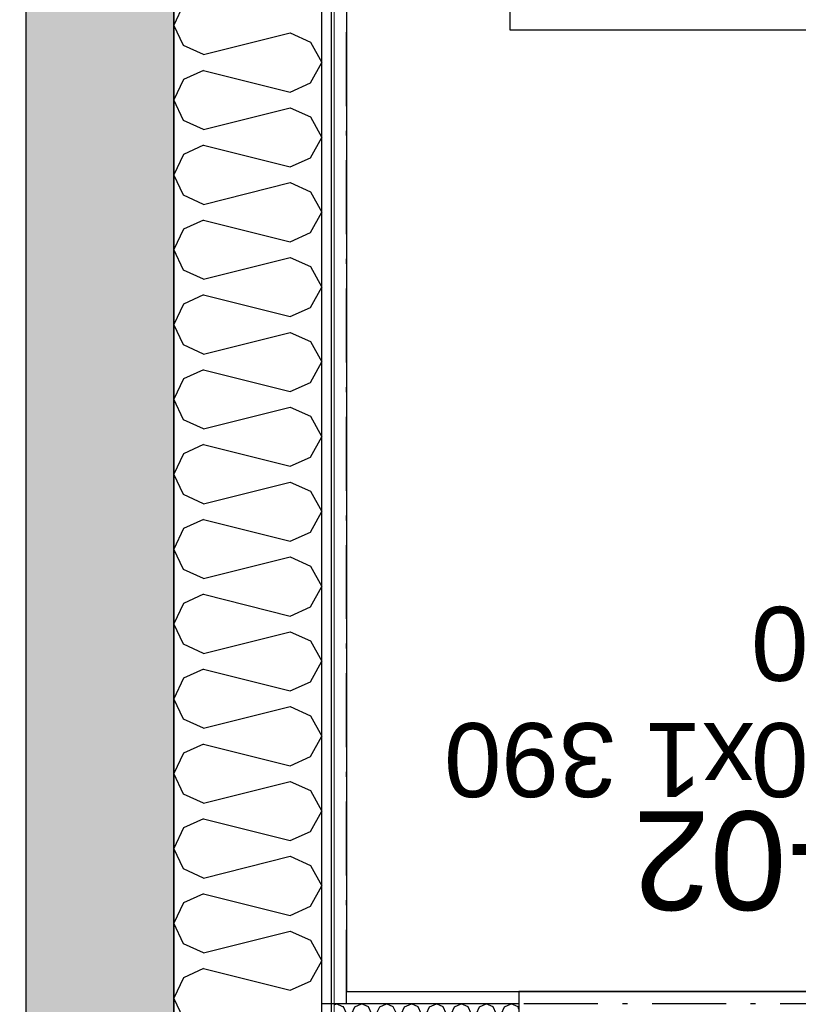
# Model space of a CAD drawing. Header units: millimetres. Extents: x -173281 to 144469, y -85977 to 83288.
# Tile 21 of 88: x -76555 to -75765, y -43713 to -42714. Entities that reach past the tile are written whole.
import ezdxf
from ezdxf.enums import TextEntityAlignment as Align

# ---------------------------------------------------------------- set-up
doc = ezdxf.new("R2010")
doc.units = ezdxf.units.MM
doc.header["$LTSCALE"] = 0.5
doc.header["$MEASUREMENT"] = 0
doc.linetypes.add('Over snittplan', pattern=[260, 150, -50, 10, -50])
doc.linetypes.add('PLINE', pattern=[0])
for name, color, linetype in [('231- Bærende yttervegger(Nye konstruksjoner)', 7, 'Continuous'), ('232- Ikke-bærende yttervegger (Skravur)(Nye konstruksjoner)', 7, 'Continuous'), ('232- Ikke-bærende yttervegger(Nye konstruksjoner)', 7, 'Continuous'), ('2411 Bærende innervegger betong', 7, 'Continuous'), ('2411 Bærende innervegger betong (Skravur)', 7, 'Continuous'), ('242- Ikke-bærende innervegger', 7, 'Continuous'), ('242- Ikke-bærende innervegger (Skravur)', 7, 'Continuous'), ('244- Vinduer_ dører_ foldevegger(Nye konstruksjoner)', 7, 'Continuous'), ('252- Gulv på grunn_ bunnplate', 7, 'Continuous'), ('256- Faste himlinger og overflatebehandling(Nye konstruksjoner)', 7, 'Continuous'), ('68-- Inventar (løst)(Nye konstruksjoner)', 7, 'Continuous'), ('852- Teknisk_symbolsk informasjon_ bygning(Nye konstruksjoner)', 7, 'Continuous'), ('862- M___Nettoareal(Nye konstruksjoner)', 7, 'Continuous'), ('862- M___Nettoareal(Polylinje)(Nye konstruksjoner)', 7, 'Continuous'), ('862- M___Nettoareal(Tekst)(Nye konstruksjoner)', 7, 'Continuous')]:
    doc.layers.add(name, color=color, linetype=linetype)
doc.layers.add('236- Innvendig kledning og overflate', color=7, linetype='Continuous', lineweight=0)
doc.layers.add('236- Innvendig kledning og overflate(Nye konstruksjoner)', color=7, linetype='Continuous', lineweight=0)
doc.styles.add('GENERATED_STYLE_1', font='arial.ttf')
doc.styles.add('GENERATED_STYLE_2', font='arial.ttf')
pattern_1 = [(0, (0, 0), (0, 86.60254), [0, -50]), (0, (25, 43.3), (0, 86.60254), [0, -50])]
pattern_2 = [(270, (0, 0), (86.60254, 0), [0, -50]), (270, (43.3, -25), (86.60254, 0), [0, -50])]

# ---------------------------------------------------------------- blocks, each defined once
blk = doc.blocks.new('Piano_A-127_129', base_point=(-73510.94, -42789.32))
at = {"layer": '862- M___Nettoareal(Polylinje)(Nye konstruksjoner)', "linetype": 'PLINE', "flags": 128}
blk.add_lwpolyline([(-73575.82, -44899.03), (-73974.84, -41102.61), (-74178.81, -39161.93), (-76223.16, -39161.93), (-76223.16, -43699.43), (-74915.66, -43699.43), (-74915.66, -44898.83)], close=True, dxfattribs=at)
at = {"layer": '862- M___Nettoareal(Tekst)(Nye konstruksjoner)', "style": 'GENERATED_STYLE_1'}
for tag, height, p in [('DUMMY_862', 150, (-74911.02, -42150.67)), ('ROOM_NAME', 150, (-74911.02, -42711.1)), ('DUMMY_861', 100, (-75068.16, -42310.85)), ('ROOM_NUMBER', 100, (-75068.16, -42699.67)), ('DUMMY_863', 100, (-74675.3, -42676.81))]:
    blk.add_attdef(tag, text='', height=height, rotation=90, dxfattribs=at).set_placement(p, align=Align.TOP_LEFT)
blk = doc.blocks.new('Vindustempel[31]', base_point=(-75738.16, -43961.93))
at = {"layer": '852- Teknisk_symbolsk informasjon_ bygning(Nye konstruksjoner)', "char_height": 75, "attachment_point": 1, "rotation": 180, "style": 'GENERATED_STYLE_1'}
for s, insert in [('\\A1;{\\pql;\\pt0,50;\\fArial|b0|i0|c0|p0;\\W1.000000;900\\fArial|b0|i0|c0|p0;\\W1.000000;\\A1{\\H.66x;\\S^  ;}\\fArial|b0|i0|c0|p0;\\W1.000000;\\fArial|b0|i0|c0|p0;\\W1.000000;\\A1{\\H.66x;\\S^  ;}}', (-75637.96, -43384.6)), ('\\A1;{\\pql;\\pt0,50;\\fArial|b0|i0|c0|p0;\\W1.000000;x1\xa0390\\fArial|b0|i0|c0|p0;\\W1.000000;\\A1{\\H.66x;\\S^  ;}\\fArial|b0|i0|c0|p0;\\W1.000000;\\fArial|b0|i0|c0|p0;\\W1.000000;\\A1{\\H.66x;\\S^  ;}}', (-75809.58, -43502.46)), ('\\A1;{\\pql;\\pt0,50;\\fArial|b0|i0|c0|p0;\\W1.000000;590\\fArial|b0|i0|c0|p0;\\W1.000000;\\A1{\\H.66x;\\S^  ;}\\fArial|b0|i0|c0|p0;\\W1.000000;\\fArial|b0|i0|c0|p0;\\W1.000000;\\A1{\\H.66x;\\S^  ;}}', (-75637.96, -43502.46))]:
    blk.add_mtext(s, dxfattribs=dict(at, insert=insert))
at = {"layer": '852- Teknisk_symbolsk informasjon_ bygning(Nye konstruksjoner)', "style": 'GENERATED_STYLE_1'}
for tag, p in [('DUMMY_239', (-75357.92, -43048.17)), ('DUMMY_240', (-75637.96, -43065.32)), ('DUMMY_237', (-75357.92, -43166.03)), ('DUMMY_238', (-75637.96, -43183.17)), ('DUMMY_236', (-75637.96, -43283.89)), ('DUMMY_235', (-75357.92, -43283.89)), ('DUMMY_234', (-75809.58, -43401.75)), ('strSillPrefix', (-75357.92, -43418.89)), ('DUMMY_233', (-76118.4, -43519.6)), ('strUnitPrefix', (-75357.92, -43536.75))]:
    blk.add_attdef(tag, text='', height=75, rotation=180, dxfattribs=at).set_placement(p, align=Align.TOP_LEFT)
at = {"layer": '852- Teknisk_symbolsk informasjon_ bygning(Nye konstruksjoner)', "style": 'GENERATED_STYLE_2'}
blk.add_attdef('AC_WIDO_ID', text='', height=100, rotation=180, dxfattribs=at).set_placement((-75738.16, -43486.99), align=Align.BOTTOM_CENTER)
blk = doc.blocks.new('Vindu[35]')
at = {"layer": '852- Teknisk_symbolsk informasjon_ bygning(Nye konstruksjoner)'}
ref = blk.add_blockref('Vindustempel[31]', (-75738.16, -43961.93), dxfattribs=at)
ref.add_attrib('AC_WIDO_ID', 'VA-02', dxfattribs={"color": 7, "height": 100, "rotation": 180, "style": 'GENERATED_STYLE_2'}).set_placement((-75738.16, -43486.99), align=Align.BOTTOM_CENTER)
blk = doc.blocks.new('*X382')
at = {"layer": '242- Ikke-bærende innervegger (Skravur)', "linetype": 'PLINE'}
for p, q in [((-76388.35, -42699.14), (-76398.16, -42719.86)), ((-76388.35, -42740.59), (-76398.16, -42719.86)), ((-76368.03, -42749.83), (-76280.04, -42727.83)), ((-76280.04, -42727.83), (-76259.72, -42737.08)), ((-76259.72, -42737.08), (-76248.16, -42757.8)), ((-76368.03, -42749.83), (-76388.35, -42740.59)), ((-76259.72, -42778.52), (-76248.16, -42757.8)), ((-76368.03, -42765.77), (-76388.35, -42775.02)), ((-76368.03, -42765.77), (-76280.04, -42787.77)), ((-76388.35, -42775.02), (-76398.16, -42795.74)), ((-76280.04, -42787.77), (-76259.72, -42778.52)), ((-76388.35, -42816.46), (-76398.16, -42795.74)), ((-76368.03, -42825.71), (-76280.04, -42803.71)), ((-76280.04, -42803.71), (-76259.72, -42812.96)), ((-76368.03, -42825.71), (-76388.35, -42816.46)), ((-76259.72, -42812.96), (-76248.16, -42833.68)), ((-76259.72, -42854.4), (-76248.16, -42833.68)), ((-76368.03, -42841.65), (-76388.35, -42850.9)), ((-76368.03, -42841.65), (-76280.04, -42863.65)), ((-76388.35, -42850.9), (-76398.16, -42871.62)), ((-76280.04, -42863.65), (-76259.72, -42854.4)), ((-76388.35, -42892.34), (-76398.16, -42871.62)), ((-76368.03, -42901.59), (-76280.04, -42879.59)), ((-76280.04, -42879.59), (-76259.72, -42888.84)), ((-76259.72, -42888.84), (-76248.16, -42909.56)), ((-76368.03, -42901.59), (-76388.35, -42892.34)), ((-76368.03, -42917.53), (-76388.35, -42926.78)), ((-76368.03, -42917.53), (-76280.04, -42939.53)), ((-76259.72, -42930.28), (-76248.16, -42909.56)), ((-76388.35, -42926.78), (-76398.16, -42947.5)), ((-76280.04, -42939.53), (-76259.72, -42930.28)), ((-76388.35, -42968.22), (-76398.16, -42947.5)), ((-76368.03, -42977.47), (-76280.04, -42955.47)), ((-76280.04, -42955.47), (-76259.72, -42964.72)), ((-76368.03, -42977.47), (-76388.35, -42968.22)), ((-76259.72, -42964.72), (-76248.16, -42985.44)), ((-76259.72, -43006.16), (-76248.16, -42985.44)), ((-76368.03, -42993.41), (-76388.35, -43002.66)), ((-76368.03, -42993.41), (-76280.04, -43015.41)), ((-76388.35, -43002.66), (-76398.16, -43023.38)), ((-76280.04, -43015.41), (-76259.72, -43006.16)), ((-76388.35, -43044.1), (-76398.16, -43023.38)), ((-76368.03, -43053.35), (-76280.04, -43031.35)), ((-76280.04, -43031.35), (-76259.72, -43040.6)), ((-76368.03, -43053.35), (-76388.35, -43044.1)), ((-76259.72, -43040.6), (-76248.16, -43061.32)), ((-76259.72, -43082.04), (-76248.16, -43061.32)), ((-76388.35, -43078.54), (-76398.16, -43099.26)), ((-76368.03, -43069.29), (-76388.35, -43078.54)), ((-76368.03, -43069.29), (-76280.04, -43091.29)), ((-76280.04, -43091.29), (-76259.72, -43082.04)), ((-76388.35, -43119.98), (-76398.16, -43099.26)), ((-76368.03, -43129.23), (-76280.04, -43107.23)), ((-76280.04, -43107.23), (-76259.72, -43116.48)), ((-76259.72, -43116.48), (-76248.16, -43137.2)), ((-76368.03, -43129.23), (-76388.35, -43119.98)), ((-76259.72, -43157.92), (-76248.16, -43137.2)), ((-76368.03, -43145.17), (-76388.35, -43154.42)), ((-76368.03, -43145.17), (-76280.04, -43167.17)), ((-76388.35, -43154.42), (-76398.16, -43175.14)), ((-76280.04, -43167.17), (-76259.72, -43157.92)), ((-76388.35, -43195.86), (-76398.16, -43175.14)), ((-76368.03, -43205.11), (-76280.04, -43183.11)), ((-76280.04, -43183.11), (-76259.72, -43192.36)), ((-76368.03, -43205.11), (-76388.35, -43195.86)), ((-76259.72, -43192.36), (-76248.16, -43213.08)), ((-76259.72, -43233.8), (-76248.16, -43213.08)), ((-76368.03, -43221.05), (-76388.35, -43230.29)), ((-76368.03, -43221.05), (-76280.04, -43243.05)), ((-76388.35, -43230.29), (-76398.16, -43251.02)), ((-76280.04, -43243.05), (-76259.72, -43233.8)), ((-76388.35, -43271.74), (-76398.16, -43251.02)), ((-76368.03, -43280.99), (-76280.04, -43258.99)), ((-76280.04, -43258.99), (-76259.72, -43268.23)), ((-76259.72, -43268.23), (-76248.16, -43288.96)), ((-76368.03, -43280.99), (-76388.35, -43271.74)), ((-76368.03, -43296.93), (-76388.35, -43306.17)), ((-76368.03, -43296.93), (-76280.04, -43318.92)), ((-76259.72, -43309.68), (-76248.16, -43288.96)), ((-76388.35, -43306.17), (-76398.16, -43326.9)), ((-76280.04, -43318.92), (-76259.72, -43309.68)), ((-76388.35, -43347.62), (-76398.16, -43326.9)), ((-76368.03, -43356.86), (-76280.04, -43334.87)), ((-76280.04, -43334.87), (-76259.72, -43344.11)), ((-76368.03, -43356.86), (-76388.35, -43347.62)), ((-76259.72, -43344.11), (-76248.16, -43364.84)), ((-76259.72, -43385.56), (-76248.16, -43364.84)), ((-76368.03, -43372.81), (-76388.35, -43382.05)), ((-76368.03, -43372.81), (-76280.04, -43394.8)), ((-76388.35, -43382.05), (-76398.16, -43402.77)), ((-76280.04, -43394.8), (-76259.72, -43385.56)), ((-76388.35, -43423.5), (-76398.16, -43402.77)), ((-76368.03, -43432.74), (-76280.04, -43410.75)), ((-76280.04, -43410.75), (-76259.72, -43419.99)), ((-76368.03, -43432.74), (-76388.35, -43423.5)), ((-76259.72, -43419.99), (-76248.16, -43440.71)), ((-76259.72, -43461.44), (-76248.16, -43440.71)), ((-76388.35, -43457.93), (-76398.16, -43478.65)), ((-76368.03, -43448.68), (-76388.35, -43457.93)), ((-76368.03, -43448.68), (-76280.04, -43470.68)), ((-76280.04, -43470.68), (-76259.72, -43461.44)), ((-76388.35, -43499.38), (-76398.16, -43478.65)), ((-76368.03, -43508.62), (-76280.04, -43486.62)), ((-76280.04, -43486.62), (-76259.72, -43495.87)), ((-76259.72, -43495.87), (-76248.16, -43516.59)), ((-76368.03, -43508.62), (-76388.35, -43499.38)), ((-76259.72, -43537.31), (-76248.16, -43516.59)), ((-76368.03, -43524.56), (-76388.35, -43533.81)), ((-76368.03, -43524.56), (-76280.04, -43546.56)), ((-76388.35, -43533.81), (-76398.16, -43554.53)), ((-76280.04, -43546.56), (-76259.72, -43537.31)), ((-76388.35, -43575.25), (-76398.16, -43554.53)), ((-76368.03, -43584.5), (-76280.04, -43562.5)), ((-76280.04, -43562.5), (-76259.72, -43571.75)), ((-76368.03, -43584.5), (-76388.35, -43575.25)), ((-76259.72, -43571.75), (-76248.16, -43592.47)), ((-76259.72, -43613.19), (-76248.16, -43592.47)), ((-76368.03, -43600.44), (-76388.35, -43609.69)), ((-76368.03, -43600.44), (-76280.04, -43622.44)), ((-76388.35, -43609.69), (-76398.16, -43630.41)), ((-76280.04, -43622.44), (-76259.72, -43613.19)), ((-76388.35, -43651.13), (-76398.16, -43630.41)), ((-76368.03, -43660.38), (-76280.04, -43638.38)), ((-76280.04, -43638.38), (-76259.72, -43647.63)), ((-76259.72, -43647.63), (-76248.16, -43668.35)), ((-76368.03, -43660.38), (-76388.35, -43651.13)), ((-76368.03, -43676.32), (-76388.35, -43685.57)), ((-76368.03, -43676.32), (-76280.04, -43698.32)), ((-76259.72, -43689.07), (-76248.16, -43668.35)), ((-76388.35, -43685.57), (-76398.16, -43706.29)), ((-76280.04, -43698.32), (-76259.72, -43689.07)), ((-76388.35, -43727.01), (-76398.16, -43706.29))]:
    blk.add_line(p, q, dxfattribs=at)
blk = doc.blocks.new('*X703')
at = {"layer": '232- Ikke-bærende yttervegger (Skravur)(Nye konstruksjoner)', "linetype": 'PLINE'}
for p in [(-76235.66, -43713.15), (-76226.62, -43714.99)]:
    blk.add_line(p, (-76233.08, -43711.93), dxfattribs=at)
blk = doc.blocks.new('*X707')
at = {"layer": '232- Ikke-bærende yttervegger (Skravur)(Nye konstruksjoner)', "linetype": 'PLINE'}
for p, q in [((-76226.17, -43715.2), (-76226.62, -43714.99)), ((-76223.09, -43721.97), (-76226.17, -43715.2)), ((-76217.77, -43721.97), (-76214.69, -43715.2)), ((-76214.69, -43715.2), (-76207.79, -43711.93)), ((-76200.88, -43715.2), (-76207.79, -43711.93)), ((-76197.8, -43721.97), (-76200.88, -43715.2)), ((-76192.48, -43721.97), (-76189.4, -43715.2)), ((-76189.4, -43715.2), (-76182.49, -43711.93)), ((-76175.59, -43715.2), (-76182.49, -43711.93)), ((-76172.5, -43721.97), (-76175.59, -43715.2)), ((-76167.19, -43721.97), (-76164.11, -43715.2)), ((-76164.11, -43715.2), (-76157.2, -43711.93)), ((-76150.29, -43715.2), (-76157.2, -43711.93)), ((-76147.21, -43721.97), (-76150.29, -43715.2)), ((-76141.9, -43721.97), (-76138.81, -43715.2)), ((-76138.81, -43715.2), (-76131.91, -43711.93)), ((-76125, -43715.2), (-76131.91, -43711.93)), ((-76121.92, -43721.97), (-76125, -43715.2)), ((-76116.6, -43721.97), (-76113.52, -43715.2)), ((-76113.52, -43715.2), (-76106.61, -43711.93)), ((-76099.71, -43715.2), (-76106.61, -43711.93)), ((-76096.62, -43721.97), (-76099.71, -43715.2)), ((-76091.31, -43721.97), (-76088.23, -43715.2)), ((-76088.23, -43715.2), (-76081.32, -43711.93)), ((-76074.41, -43715.2), (-76081.32, -43711.93)), ((-76071.33, -43721.97), (-76074.41, -43715.2)), ((-76066.02, -43721.97), (-76062.93, -43715.2)), ((-76062.93, -43715.2), (-76056.03, -43711.93)), ((-76049.12, -43715.2), (-76056.03, -43711.93)), ((-76048.16, -43717.31), (-76049.12, -43715.2)), ((-76223.09, -43721.97), (-76230.42, -43751.3)), ((-76217.77, -43721.97), (-76210.44, -43751.3)), ((-76197.8, -43721.97), (-76205.13, -43751.3)), ((-76192.48, -43721.97), (-76185.15, -43751.3)), ((-76172.5, -43721.97), (-76179.84, -43751.3)), ((-76167.19, -43721.97), (-76159.86, -43751.3)), ((-76147.21, -43721.97), (-76154.54, -43751.3)), ((-76141.9, -43721.97), (-76134.56, -43751.3)), ((-76121.92, -43721.97), (-76129.25, -43751.3)), ((-76116.6, -43721.97), (-76109.27, -43751.3)), ((-76096.62, -43721.97), (-76103.96, -43751.3)), ((-76091.31, -43721.97), (-76083.98, -43751.3)), ((-76071.33, -43721.97), (-76078.66, -43751.3)), ((-76066.02, -43721.97), (-76058.68, -43751.3)), ((-76048.16, -43730.46), (-76053.37, -43751.3)), ((-76230.42, -43751.3), (-76227.34, -43758.07)), ((-76210.44, -43751.3), (-76213.52, -43758.07)), ((-76205.13, -43751.3), (-76202.05, -43758.07)), ((-76185.15, -43751.3), (-76188.23, -43758.07)), ((-76179.84, -43751.3), (-76176.75, -43758.07)), ((-76159.86, -43751.3), (-76162.94, -43758.07)), ((-76154.54, -43751.3), (-76151.46, -43758.07)), ((-76134.56, -43751.3), (-76137.65, -43758.07)), ((-76129.25, -43751.3), (-76126.17, -43758.07)), ((-76109.27, -43751.3), (-76112.35, -43758.07)), ((-76103.96, -43751.3), (-76100.87, -43758.07)), ((-76083.98, -43751.3), (-76087.06, -43758.07)), ((-76078.66, -43751.3), (-76075.58, -43758.07)), ((-76058.68, -43751.3), (-76061.77, -43758.07)), ((-76053.37, -43751.3), (-76050.29, -43758.07)), ((-76227.34, -43758.07), (-76220.43, -43761.93)), ((-76213.52, -43758.07), (-76220.43, -43761.93)), ((-76202.05, -43758.07), (-76195.14, -43761.93)), ((-76188.23, -43758.07), (-76195.14, -43761.93)), ((-76176.75, -43758.07), (-76169.85, -43761.93)), ((-76162.94, -43758.07), (-76169.85, -43761.93)), ((-76151.46, -43758.07), (-76144.55, -43761.93)), ((-76137.65, -43758.07), (-76144.55, -43761.93)), ((-76126.17, -43758.07), (-76119.26, -43761.93)), ((-76112.35, -43758.07), (-76119.26, -43761.93)), ((-76100.87, -43758.07), (-76093.97, -43761.93)), ((-76087.06, -43758.07), (-76093.97, -43761.93)), ((-76075.58, -43758.07), (-76068.67, -43761.93)), ((-76061.77, -43758.07), (-76068.67, -43761.93)), ((-76050.29, -43758.07), (-76048.16, -43759.26))]:
    blk.add_line(p, q, dxfattribs=at)
blk = doc.blocks.new('Piano[144]', base_point=(-75457.04, -41275.12))
at = {"layer": '68-- Inventar (løst)(Nye konstruksjoner)', "linetype": 'PLINE', "flags": 128}
for points in [[(-75721.04, -41275.12), (-75721.04, -42725.12), (-76057.04, -42725.12), (-76057.04, -41275.12)], [(-75457.04, -41299.12), (-75457.04, -42701.12), (-75721.04, -42701.12), (-75721.04, -41299.12)]]:
    blk.add_lwpolyline(points, close=True, dxfattribs=at)

msp = doc.modelspace()

# ---------------------------------------------------------------- hatches: boundary and pattern name
at = {"layer": '232- Ikke-bærende yttervegger (Skravur)(Nye konstruksjoner)', "linetype": 'Continuous'}
h = msp.add_hatch(dxfattribs=at)
h.set_pattern_fill('Gips', color=256, style=0, pattern_type=2)
h.set_pattern_definition(pattern_2)
h.paths.add_polyline_path([(-76235.66, -43711.93), (-76235.66, -39161.93), (-76248.16, -39161.93), (-76248.16, -43711.93)])
h = msp.add_hatch(dxfattribs=at)
h.set_pattern_fill('Gips', color=256, style=0, pattern_type=2)
h.set_pattern_definition(pattern_2)
h.paths.add_polyline_path([(-76223.16, -43699.43), (-76223.16, -39161.93), (-76235.66, -39161.93), (-76235.66, -43699.43)])
h = msp.add_hatch(dxfattribs=at)
h.set_pattern_fill('Gips', color=256, style=0, pattern_type=2)
h.set_pattern_definition(pattern_1)
h.paths.add_polyline_path([(-76235.66, -43711.93), (-76225.94, -43711.93), (-76223.16, -43699.43), (-76235.66, -43699.43)])
h = msp.add_hatch(dxfattribs=at)
h.set_pattern_fill('Gips', color=256, style=0, pattern_type=2)
h.set_pattern_definition(pattern_1)
h.paths.add_polyline_path([(-76223.16, -43699.43), (-76225.94, -43711.93), (-76223.16, -43711.93)])
h = msp.add_hatch(dxfattribs=at)
h.set_pattern_fill('Gips', color=256, style=0, pattern_type=2)
h.set_pattern_definition(pattern_1)
h.paths.add_polyline_path([(-76223.16, -43699.43), (-76223.16, -43711.93), (-76048.16, -43711.93), (-76048.16, -43699.43)])
at = {"layer": '2411 Bærende innervegger betong (Skravur)', "linetype": 'Continuous'}
h = msp.add_hatch(dxfattribs=at)
h.set_pattern_fill('Betong_strukturell', color=256, style=0, pattern_type=2)
h.set_pattern_definition([(90, (0, 0), (-311.7692, 0), [30, -150]), (90, (-155.9, 90), (-311.7692, 0), [30, -150]), (150, (0, 0), (155.8846, 270), [30, -150]), (150, (1e-14, 180), (155.8846, 270), [30, -150]), (210, (2e-15, 30), (-155.8846, 270), [30, -150]), (210, (1e-14, 210), (-155.8846, 270), [30, -150]), (90, (-30, 2e-15), (-60.000002, 0), [0, -60, 0, -90.000004]), (135, (-30, 30), (42.42641, 42.42641), [0, -45, 0, -75.000003])])
h.paths.add_polyline_path([(-76548.16, -39111.93), (-76548.16, -43911.93), (-76398.16, -43911.93), (-76398.16, -39111.93)])
at = {"layer": '242- Ikke-bærende innervegger (Skravur)', "linetype": 'Continuous'}
h = msp.add_hatch(dxfattribs=at)
h.set_pattern_fill('Gips', color=256, style=0, pattern_type=2)
h.set_pattern_definition([(90, (0, 0), (-86.60254, 0), [0, -50]), (90, (-43.3, 25), (-86.60254, 0), [0, -50])])
h.paths.add_polyline_path([(-76235.66, -43811.93), (-76235.66, -39161.93), (-76248.16, -39161.93), (-76248.16, -43811.93)])

# ---------------------------------------------------------------- linework, layer by layer
at = {"layer": '231- Bærende yttervegger(Nye konstruksjoner)', "linetype": 'PLINE', "flags": 128}
for points in [[(-75428.16, -43699.43), (-76048.16, -43699.43)], [(-76048.16, -43699.43), (-76048.16, -43711.93)], [(-76048.16, -43711.93), (-76048.16, -43761.93)]]:
    msp.add_lwpolyline(points, dxfattribs=at)
at = {"layer": '232- Ikke-bærende yttervegger(Nye konstruksjoner)', "linetype": 'PLINE'}
for p, q in [((-76235.66, -43711.93), (-76248.16, -43711.93)), ((-76235.66, -43711.93), (-76248.16, -43711.93)), ((-76225.94, -43711.93), (-76235.66, -43711.93)), ((-76048.16, -43711.93), (-76225.94, -43711.93))]:
    msp.add_line(p, q, dxfattribs=at)
at = {"layer": '232- Ikke-bærende yttervegger(Nye konstruksjoner)', "linetype": 'PLINE', "flags": 128}
msp.add_lwpolyline([(-76248.16, -43761.93), (-76248.16, -43711.93)], dxfattribs=at)
at = {"layer": '236- Innvendig kledning og overflate', "linetype": 'PLINE', "flags": 128}
msp.add_lwpolyline([(-76235.66, -43811.93), (-76235.66, -39161.93)], dxfattribs=at)
at = {"layer": '236- Innvendig kledning og overflate(Nye konstruksjoner)', "linetype": 'PLINE'}
for p, q in [((-76235.66, -39161.93), (-76235.66, -43699.43)), ((-76235.66, -43699.43), (-76235.66, -43711.93))]:
    msp.add_line(p, q, dxfattribs=at)
at = {"layer": '236- Innvendig kledning og overflate(Nye konstruksjoner)', "linetype": 'PLINE', "flags": 128}
for points in [[(-76248.16, -39161.93), (-76248.16, -43711.93)], [(-76223.16, -43699.43), (-76223.16, -39161.93)], [(-76048.16, -43699.43), (-76223.16, -43699.43)]]:
    msp.add_lwpolyline(points, dxfattribs=at)
at = {"layer": '2411 Bærende innervegger betong', "linetype": 'PLINE', "flags": 128}
for points in [[(-76548.16, -39111.93), (-76548.16, -43911.93)], [(-76398.16, -43911.93), (-76398.16, -39111.93)]]:
    msp.add_lwpolyline(points, dxfattribs=at)
at = {"layer": '242- Ikke-bærende innervegger', "linetype": 'PLINE'}
msp.add_line((-76248.16, -43811.93), (-76248.16, -39161.93), dxfattribs=at)
at = {"layer": '242- Ikke-bærende innervegger', "linetype": 'PLINE', "flags": 128}
msp.add_lwpolyline([(-76398.16, -39161.93), (-76398.16, -43811.93)], dxfattribs=at)
at = {"layer": '252- Gulv på grunn_ bunnplate', "linetype": 'PLINE', "flags": 128}
msp.add_lwpolyline([(-77653.66, -28236.43), (-76468.16, -28236.43), (-76468.16, -25956.93), (-68648.16, -25956.93), (-68648.16, -14971.93), (-68648.16, -14846.93), (-70768.16, -14846.93), (-70768.16, -11941.93), (-75053.66, -11941.93), (-75053.66, 2273.07), (-74818.16, 2273.07), (-74818.16, 4673.07), (-63042.66, 4673.07), (-63042.66, 2373.07), (-61492.66, 2373.07), (-61492.66, -15001.93), (-65023.16, -15001.93), (-65023.16, -14971.93), (-65037.66, -14971.93), (-65037.66, -25831.93), (-61478.16, -25831.93), (-61478.16, -37386.43), (-60337.66, -37386.43), (-60337.66, -41897.43), (-61487.66, -41897.43), (-61487.66, -43697.43), (-63278.16, -43697.43), (-63278.16, -41936.93), (-63428.16, -41936.93), (-63428.16, -43701.93), (-65168.16, -43701.93), (-65168.16, -43797.43), (-71027.66, -43797.43), (-71027.66, -44997.43), (-75013.66, -44997.43), (-75013.66, -43797.43), (-76238.16, -43797.43), (-76238.16, -38801.93), (-77653.66, -38801.93)], close=True, dxfattribs=at)
at = {"layer": '256- Faste himlinger og overflatebehandling(Nye konstruksjoner)', "linetype": 'Over snittplan', "flags": 128}
for points in [[(-76223.16, -43711.93), (-76223.16, -39201.93)], [(-74928.16, -43711.93), (-76223.16, -43711.93)]]:
    msp.add_lwpolyline(points, dxfattribs=at)

# ---------------------------------------------------------------- block references
at = {"layer": '232- Ikke-bærende yttervegger(Nye konstruksjoner)'}
for name in ['*X703', '*X707']:
    msp.add_blockref(name, (0, 0), dxfattribs=at)
at = {"layer": '242- Ikke-bærende innervegger'}
msp.add_blockref('*X382', (0, 0), dxfattribs=at)
at = {"layer": '244- Vinduer_ dører_ foldevegger(Nye konstruksjoner)', "linetype": 'PLINE'}
msp.add_blockref('Vindu[35]', (0, 0), dxfattribs=at)
at = {"layer": '68-- Inventar (løst)(Nye konstruksjoner)', "linetype": 'PLINE'}
msp.add_blockref('Piano[144]', (-75457.04, -41275.12), dxfattribs=at)
at = {"layer": '862- M___Nettoareal(Nye konstruksjoner)', "linetype": 'Continuous'}
msp.add_blockref('Piano_A-127_129', (-73510.94, -42789.32), dxfattribs=at)

doc.saveas('drawing.dxf')
